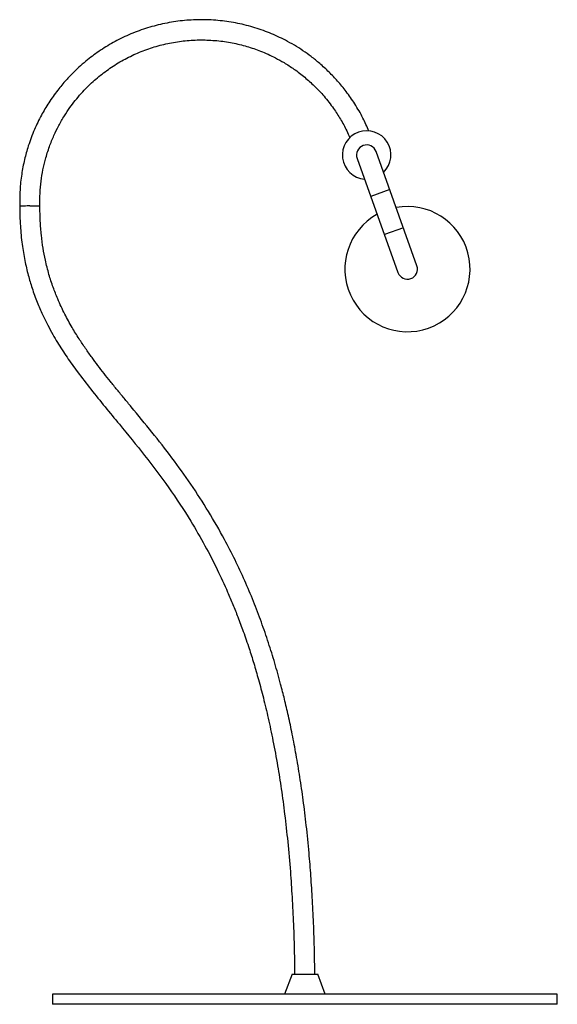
# Paper-space layout '_Normal a' of a CAD drawing. Header units: millimetres. Extents: x -105 to 161, y -254 to 233.
import ezdxf

# ---------------------------------------------------------------- set-up
doc = ezdxf.new("R2010")
doc.units = ezdxf.units.MM

psp = doc.layouts.new('_Normal a')

# ---------------------------------------------------------------- linework, layer by layer
at = {"color": 7, "linetype": 'Continuous', "lineweight": 25}
for p, q in [((91.48, 111.61), (71.28, 168.11)), ((61.86, 164.74), (82.06, 108.24)), ((29.61, -239.08), (25.97, -249.08)), ((29.61, -239.08), (42.33, -239.08)), ((45.97, -249.08), (42.33, -239.08)), ((-89.03, -249.08), (-89.03, -254.08)), ((160.97, -249.08), (-89.03, -249.08)), ((160.97, -254.08), (160.97, -249.08)), ((160.97, -254.08), (-89.03, -254.08))]:
    psp.add_line(p, q, dxfattribs=at)
at = {"color": 8, "linetype": 'Continuous', "lineweight": 25}
for p, q in [((78.01, 149.27), (68.59, 145.91)), ((84.74, 130.44), (75.33, 127.08))]:
    psp.add_line(p, q, dxfattribs=at)
at = {"color": 7, "linetype": 'Continuous', "lineweight": 25}
for centre, radius, start, end in [((66.57, 166.42), 12, 314.2982, 265.0496), ((66.57, 166.42), 5, 19.6739, 199.6739), ((86.77, 109.93), 31, 118.9557, 100.3921), ((86.77, 109.93), 5, 199.6739, 19.6739)]:
    psp.add_arc(centre, radius, start, end, dxfattribs=at)
for points, knots in [([(67.66, 178.22), (66.72, 180.4), (64.7, 185.06), (60.87, 191.59), (56.65, 197.69), (52.37, 202.9), (47.97, 207.54), (43.6, 211.57), (39.24, 215.09), (35.05, 218.09), (30.78, 220.79), (25.31, 223.84), (18.49, 226.98), (10.24, 229.86), (1.68, 231.94), (-7.05, 233.17), (-15.87, 233.54), (-24.67, 233.05), (-33.39, 231.7), (-41.93, 229.5), (-50.19, 226.49), (-57.98, 222.77), (-65.13, 218.46), (-70.77, 214.33), (-75.14, 210.63), (-78.7, 207.29), (-82.52, 203.29), (-86.71, 198.26), (-90.82, 192.46), (-94.68, 185.94), (-98.13, 178.81), (-100.89, 171.45), (-102.96, 164.04), (-104.36, 156.76), (-105.23, 148.97), (-105.22, 143.61), (-105.22, 140.86)], [0, 0, 0, 0, 0.028598, 0.061048, 0.090778, 0.117787, 0.142075, 0.167626, 0.189268, 0.209334, 0.229602, 0.25007, 0.284624, 0.31973, 0.35504, 0.39035, 0.42566, 0.46097, 0.49628, 0.531591, 0.566901, 0.601794, 0.635254, 0.667236, 0.685718, 0.7041, 0.725989, 0.752194, 0.782712, 0.811442, 0.843168, 0.877889, 0.9059, 0.935596, 0.966978, 1, 1, 1, 1]), ([(-95.22, 141.12), (-95.23, 143.25), (-95.26, 147.38), (-94.69, 153.38), (-93.78, 158.99), (-92.44, 164.71), (-90.64, 170.41), (-88.39, 175.97), (-85.89, 181.07), (-83.25, 185.65), (-80.48, 189.79), (-77.72, 193.44), (-74.81, 196.87), (-70.98, 200.91), (-66.03, 205.38), (-59.79, 210.01), (-53.08, 214.04), (-45.99, 217.39), (-38.61, 220.04), (-31.01, 221.96), (-23.26, 223.13), (-15.42, 223.52), (-7.62, 223.16), (-0.03, 222.06), (7.19, 220.3), (13.06, 218.29), (17.75, 216.31), (21.66, 214.42), (25.96, 212.04), (30.85, 208.88), (35.87, 205.04), (40.87, 200.54), (45.69, 195.4), (49.99, 189.89), (53.68, 184.13), (56.37, 179.28), (57.71, 176.08), (58.2, 174.91)], [0, 0, 0, 0, 0.0288079, 0.0560269, 0.0817108, 0.1058593, 0.1356669, 0.1627468, 0.1870991, 0.2127191, 0.2344204, 0.2545387, 0.2748596, 0.2953823, 0.3300283, 0.3652295, 0.4006352, 0.4360408, 0.4714473, 0.5068532, 0.5422589, 0.5776647, 0.6130712, 0.6480586, 0.6816084, 0.7136747, 0.732206, 0.7506376, 0.7725864, 0.7988612, 0.8294606, 0.858267, 0.8900762, 0.9248875, 0.9529706, 0.9827433, 1, 1, 1, 1]), ([(-105.22, 141.39), (-105.17, 138.01), (-105.06, 131.6), (-104.14, 122.5), (-102.8, 114.38), (-101.12, 107.14), (-99.07, 100.24), (-96.7, 93.72), (-94.06, 87.61), (-91.45, 82.32), (-88.95, 77.75), (-85.82, 72.44), (-81.8, 66.23), (-76.28, 58.49), (-69.97, 50.31), (-62.98, 41.72), (-54, 30.87), (-43.25, 17.72), (-31.31, 1.82), (-21.42, -13.14), (-13.53, -26.75), (-7.46, -38.49), (-2.96, -48.25), (0.36, -56.1), (2.94, -62.6), (5.64, -69.86), (8.25, -77.5), (10.76, -85.44), (13.12, -93.59), (15.53, -102.66), (17.94, -112.76), (20.3, -123.98), (22.45, -135.67), (24.37, -147.8), (26.05, -160.33), (27.57, -173.99), (28.77, -187.68), (29.68, -201.31), (30.34, -214.8), (30.76, -227.48), (30.85, -235.68), (30.88, -239.08)], [0, 0, 0, 0, 0.024463, 0.046372, 0.0661, 0.083955, 0.100175, 0.118132, 0.134129, 0.148327, 0.160827, 0.171797, 0.19288, 0.214355, 0.240619, 0.267566, 0.294477, 0.342532, 0.390504, 0.438251, 0.472258, 0.504269, 0.533855, 0.549969, 0.565963, 0.584506, 0.605977, 0.624372, 0.644771, 0.667348, 0.692304, 0.719869, 0.750301, 0.778296, 0.808718, 0.841784, 0.87773, 0.908165, 0.940678, 0.975415, 1, 1, 1, 1]), ([(40.89, -239.08), (40.85, -235.86), (40.77, -228.02), (40.38, -215.87), (39.79, -202.9), (39.01, -190.78), (38.02, -178.41), (36.77, -165.9), (35.24, -153.35), (33.55, -141.65), (31.74, -130.76), (29.82, -120.65), (27.88, -111.5), (25.96, -103.25), (23.75, -94.55), (21.15, -85.23), (17.98, -75), (14.47, -64.82), (10.56, -54.56), (6.22, -44.27), (1.45, -34.04), (-4.44, -22.56), (-11.65, -10), (-20.37, 3.48), (-29.77, 16.53), (-39.7, 29.22), (-47.73, 38.96), (-53.49, 45.94), (-56.94, 50.14), (-60.25, 54.23), (-63.43, 58.23), (-66.47, 62.17), (-69.54, 66.28), (-72.67, 70.67), (-76.01, 75.64), (-79.48, 81.27), (-83.09, 87.83), (-86.2, 94.48), (-88.78, 101.07), (-90.85, 107.47), (-92.47, 113.93), (-93.7, 120.41), (-94.55, 126.85), (-95.13, 133.9), (-95.19, 138.82), (-95.22, 141.39)], [0, 0, 0, 0, 0.023305, 0.05672, 0.087982, 0.11723, 0.144596, 0.177784, 0.208196, 0.236056, 0.263302, 0.288069, 0.310555, 0.330933, 0.349355, 0.375553, 0.400889, 0.426892, 0.453426, 0.480374, 0.507629, 0.535088, 0.573712, 0.612422, 0.651178, 0.690081, 0.728995, 0.742509, 0.755599, 0.768291, 0.780608, 0.792575, 0.80427, 0.817694, 0.831629, 0.847573, 0.865569, 0.88577, 0.900619, 0.916752, 0.9344, 0.948815, 0.964419, 0.981401, 1, 1, 1, 1]), ([(-100.22, 141.19), (-100.25, 141.19), (-100.4, 141.19), (-101.1, 141.18), (-102.32, 141.16), (-103.75, 141.15), (-104.74, 141.13), (-105.23, 141.13), (-105.17, 141.13), (-105.16, 141.13)], [0, 0, 0, 0, 0.011223, 0.056085, 0.270825, 0.485565, 0.700276, 0.914982, 1, 1, 1, 1]), ([(-100.22, 141.19), (-100.19, 141.19), (-100.05, 141.19), (-99.34, 141.2), (-98.12, 141.22), (-96.7, 141.24), (-95.71, 141.25), (-95.21, 141.26), (-95.27, 141.26), (-95.29, 141.26)], [0, 0, 0, 0, 0.011224, 0.056088, 0.270845, 0.485602, 0.700327, 0.915048, 1, 1, 1, 1])]:
    psp.add_open_spline(points, degree=3, knots=knots, dxfattribs=at)

doc.saveas('drawing.dxf')
